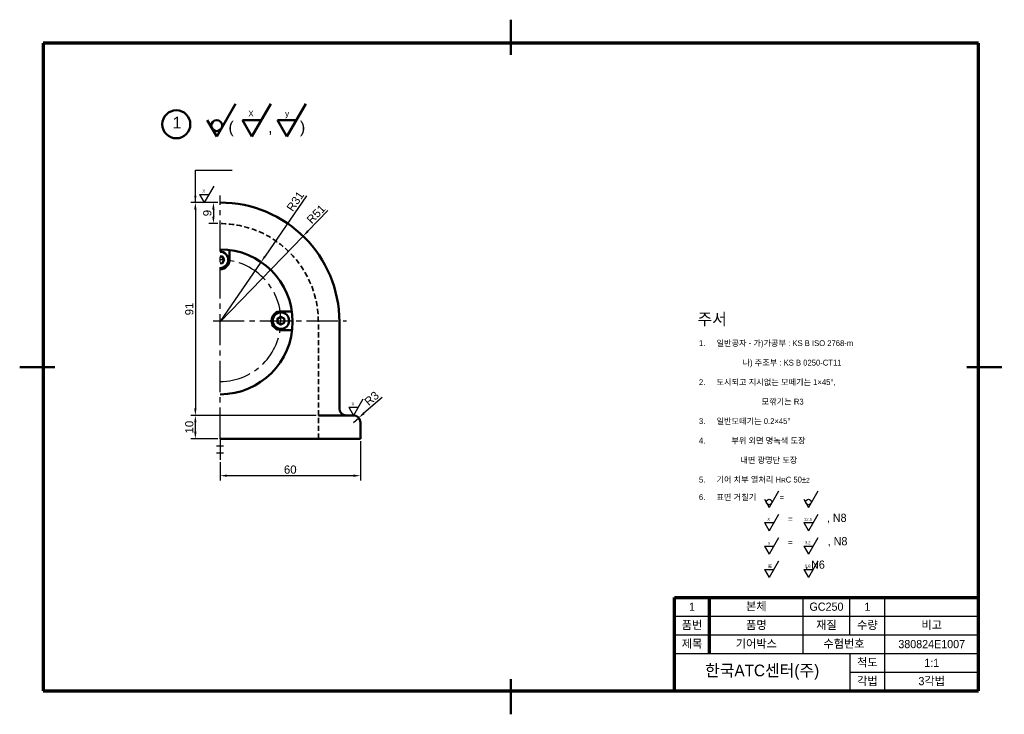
# Model space of a CAD drawing. Header units: millimetres. Extents: x 0 to 421, y 0 to 297.
import ezdxf

# ---------------------------------------------------------------- set-up
doc = ezdxf.new("R2010")
doc.units = ezdxf.units.MM
doc.header["$LTSCALE"] = 0.7
doc.linetypes.add('CENTER2', pattern=[28.575, 19.05, -3.175, 3.175, -3.175])
doc.linetypes.add('HIDDEN2', pattern=[4.7625, 3.175, -1.5875])
for name, color, linetype, lineweight in [('가는선', 1, 'Continuous', 25), ('문자', 2, 'Continuous', 25), ('숨은선', 2, 'HIDDEN2', 35), ('외형선', 3, 'Continuous', 50), ('윤곽선', 5, 'Continuous', 70), ('중심선', 1, 'CENTER2', 25), ('치수', 1, 'Continuous', 25)]:
    doc.layers.add(name, color=color, linetype=linetype, lineweight=lineweight)
doc.styles.get("Standard").update_dxf_attribs({"font": 'arial.ttf'})
doc.dimstyles.new('기계CAD', dxfattribs={"dimtxt": 3.5, "dimasz": 3, "dimexe": 2, "dimexo": 1, "dimgap": 0.8, "dimtad": 1, "dimdsep": 46, "dimtxsty": 'Standard', "dimcen": 0, "dimclrd": 1, "dimclre": 1, "dimclrt": 2, "dimadec": 0, "dimazin": 0, "dimtfac": 1, "dimtmove": 0, "dimatfit": 3, "dimfxl": 1, "dimarcsym": 0})

# ---------------------------------------------------------------- blocks, each defined once
blk = doc.blocks.new('*D2')
at = {"color": 1, "lineweight": -2, "transparency": 16777216}
for p, q in [((84.71, 218.81), (73.12, 218.81)), ((75.12, 215.81), (75.12, 130.81)), ((126.71, 127.81), (73.12, 127.81))]:
    blk.add_line(p, q, dxfattribs=at)
at = {"color": 1, "transparency": 16777216}
for points in [[(74.62, 215.81), (75.62, 215.81), (75.12, 218.81)], [(74.62, 130.81), (75.62, 130.81), (75.12, 127.81)]]:
    blk.add_solid(points, dxfattribs=at)
at = {"layer": 'Defpoints', "color": 0, "transparency": 16777216}
for p in [(85.71, 218.81), (75.12, 127.81), (127.71, 127.81)]:
    blk.add_point(p, dxfattribs=at)
at = {"color": 2, "transparency": 16777216, "insert": (72.54, 173.31), "char_height": 3.5, "attachment_point": 5, "rotation": 90}
blk.add_mtext('91', dxfattribs=at)
blk = doc.blocks.new('*D3')
at = {"color": 1, "lineweight": -2, "transparency": 16777216}
for p, q in [((74.12, 127.81), (73.12, 127.81)), ((75.12, 120.81), (75.12, 124.81)), ((84.71, 117.81), (73.12, 117.81))]:
    blk.add_line(p, q, dxfattribs=at)
at = {"color": 1, "transparency": 16777216}
for points in [[(74.62, 124.81), (75.62, 124.81), (75.12, 127.81)], [(74.62, 120.81), (75.62, 120.81), (75.12, 117.81)]]:
    blk.add_solid(points, dxfattribs=at)
at = {"layer": 'Defpoints', "color": 0, "transparency": 16777216}
for p in [(75.12, 127.81), (75.12, 127.81), (85.71, 117.81)]:
    blk.add_point(p, dxfattribs=at)
at = {"color": 2, "transparency": 16777216, "insert": (72.54, 122.81), "char_height": 3.5, "attachment_point": 5, "rotation": 90}
blk.add_mtext('10', dxfattribs=at)
blk = doc.blocks.new('*D4')
at = {"color": 1, "lineweight": -2, "transparency": 16777216}
for p, q in [((154.95, 135.48), (147.23, 128.75)), ((142.71, 124.81), (144.97, 126.78))]:
    blk.add_line(p, q, dxfattribs=at)
at = {"color": 1, "transparency": 16777216}
blk.add_solid([(146.9, 129.12), (147.56, 128.37), (144.97, 126.78)], dxfattribs=at)
at = {"layer": 'Defpoints', "color": 0, "transparency": 16777216}
for p in [(144.97, 126.78), (142.71, 124.81)]:
    blk.add_point(p, dxfattribs=at)
at = {"color": 2, "transparency": 16777216, "insert": (150.52, 135.05), "char_height": 3.5, "attachment_point": 5, "rotation": 41.0798}
blk.add_mtext('R3', dxfattribs=at)
blk = doc.blocks.new('*D5')
at = {"color": 1, "lineweight": -2, "transparency": 16777216}
for p, q in [((131.82, 215.43), (123.27, 206.6)), ((85.71, 167.81), (121.19, 204.44))]:
    blk.add_line(p, q, dxfattribs=at)
at = {"color": 1, "transparency": 16777216}
blk.add_solid([(122.91, 206.95), (123.63, 206.25), (121.19, 204.44)], dxfattribs=at)
at = {"layer": 'Defpoints', "color": 0, "transparency": 16777216}
for p in [(121.19, 204.44), (85.71, 167.81)]:
    blk.add_point(p, dxfattribs=at)
at = {"color": 2, "transparency": 16777216, "insert": (126.73, 213.89), "char_height": 3.5, "attachment_point": 5, "rotation": 45.9214}
blk.add_mtext('R51', dxfattribs=at)
blk = doc.blocks.new('*D6')
at = {"color": 1, "lineweight": -2, "transparency": 16777216}
for p, q in [((122.63, 221.71), (104.92, 195.86)), ((85.71, 167.81), (103.22, 193.38))]:
    blk.add_line(p, q, dxfattribs=at)
at = {"color": 1, "transparency": 16777216}
blk.add_solid([(104.51, 196.14), (105.33, 195.58), (103.22, 193.38)], dxfattribs=at)
at = {"layer": 'Defpoints', "color": 0, "transparency": 16777216}
for p in [(103.22, 193.38), (85.71, 167.81)]:
    blk.add_point(p, dxfattribs=at)
at = {"color": 2, "transparency": 16777216, "insert": (117.87, 219.35), "char_height": 3.5, "attachment_point": 5, "rotation": 55.5961}
blk.add_mtext('R31', dxfattribs=at)
blk = doc.blocks.new('*D7')
at = {"color": 1, "lineweight": -2, "transparency": 16777216}
for p, q in [((145.71, 116.81), (145.71, 100.03)), ((85.71, 107.81), (85.71, 100.03)), ((142.71, 102.03), (88.71, 102.03))]:
    blk.add_line(p, q, dxfattribs=at)
at = {"color": 1, "transparency": 16777216}
for points in [[(88.71, 102.53), (88.71, 101.53), (85.71, 102.03)], [(142.71, 102.53), (142.71, 101.53), (145.71, 102.03)]]:
    blk.add_solid(points, dxfattribs=at)
at = {"layer": 'Defpoints', "color": 0, "transparency": 16777216}
for p in [(145.71, 117.81), (85.71, 108.81), (85.71, 102.03)]:
    blk.add_point(p, dxfattribs=at)
at = {"color": 2, "transparency": 16777216, "insert": (115.71, 104.62), "char_height": 3.5, "attachment_point": 5}
blk.add_mtext('60', dxfattribs=at)
blk = doc.blocks.new('*D8')
at = {"color": 1, "lineweight": -2, "transparency": 16777216}
for p, q in [((84.71, 218.81), (80.84, 218.81)), ((82.84, 215.81), (82.84, 212.81)), ((84.71, 209.81), (80.84, 209.81))]:
    blk.add_line(p, q, dxfattribs=at)
at = {"color": 1, "transparency": 16777216}
for points in [[(82.34, 215.81), (83.34, 215.81), (82.84, 218.81)], [(82.34, 212.81), (83.34, 212.81), (82.84, 209.81)]]:
    blk.add_solid(points, dxfattribs=at)
at = {"layer": 'Defpoints', "color": 0, "transparency": 16777216}
for p in [(85.71, 218.81), (82.84, 209.81), (85.71, 209.81)]:
    blk.add_point(p, dxfattribs=at)
at = {"color": 2, "transparency": 16777216, "insert": (80.25, 214.31), "char_height": 3.5, "attachment_point": 5, "rotation": 90}
blk.add_mtext('9', dxfattribs=at)

msp = doc.modelspace()

# ---------------------------------------------------------------- linework, layer by layer
msp.add_line((85.708, 203.305), (85.708, 203.305))
at = {"layer": '가는선'}
for p, q in [((82.958, 225.805), (78.916, 218.805)), ((76.896, 222.305), (78.916, 218.805)), ((76.896, 222.305), (80.937, 222.305)), ((146.75, 134.805), (142.708, 127.805)), ((140.687, 131.305), (142.708, 127.805)), ((140.687, 131.305), (144.729, 131.305)), ((324.499, 95.463), (320.457, 88.463)), ((341.333, 95.463), (337.291, 88.463)), ((318.436, 91.963), (320.457, 88.463)), ((335.271, 91.963), (337.291, 88.463)), ((324.499, 85.463), (320.457, 78.463)), ((341.333, 85.463), (337.291, 78.463)), ((318.436, 81.963), (320.457, 78.463)), ((318.436, 81.963), (322.478, 81.963)), ((335.271, 81.963), (337.291, 78.463)), ((335.271, 81.963), (339.312, 81.963)), ((318.436, 71.963), (320.457, 68.463)), ((318.436, 71.963), (322.478, 71.963)), ((324.499, 75.463), (320.457, 68.463)), ((335.271, 71.963), (337.291, 68.463)), ((335.271, 71.963), (339.312, 71.963)), ((341.333, 75.463), (337.291, 68.463)), ((324.499, 65.463), (320.457, 58.463)), ((341.333, 65.463), (337.291, 58.463)), ((318.436, 61.963), (320.457, 58.463)), ((318.436, 61.963), (322.478, 61.963)), ((335.271, 61.963), (337.291, 58.463)), ((335.271, 61.963), (339.312, 61.963)), ((335, 26), (335, 50)), ((355, 34), (355, 50)), ((370, 10), (370, 50)), ((280, 42), (410, 42)), ((280, 34), (410, 34)), ((280, 26), (410, 26)), ((355, 26), (355, 10)), ((355, 18), (410, 18))]:
    msp.add_line(p, q, dxfattribs=at)
at = {"layer": '문자'}
for centre in [(320.457, 90.796), (337.291, 90.796)]:
    msp.add_circle(centre, 1.167, dxfattribs=at)
at = {"layer": '숨은선'}
msp.add_line((127.708, 117.805), (127.708, 167.805), dxfattribs=at)
msp.add_arc((85.708, 167.805), 42, 0, 90, dxfattribs=at)
at = {"layer": '외형선'}
for p, q in [((210, 282), (210, 297)), ((92.345, 261.044), (84.262, 247.044)), ((107.345, 261.044), (99.262, 247.044)), ((122.345, 261.044), (114.262, 247.044)), ((80.221, 254.044), (84.262, 247.044)), ((95.221, 254.044), (99.262, 247.044)), ((95.221, 254.044), (103.304, 254.044)), ((110.221, 254.044), (114.262, 247.044)), ((110.221, 254.044), (118.304, 254.044)), ((89.704, 194.115), (89.704, 198.547)), ((111.518, 172.301), (116.38, 172.301)), ((111.518, 164.31), (116.51, 164.31)), ((136.708, 130.805), (136.708, 167.805)), ((15, 148.5), (0, 148.5)), ((420, 148.5), (405, 148.5)), ((139.708, 127.805), (127.708, 127.805)), ((139.708, 127.805), (142.708, 127.805)), ((145.708, 124.805), (145.708, 117.805)), ((85.708, 117.805), (145.708, 117.805)), ((210, 15), (210, 0))]:
    msp.add_line(p, q, dxfattribs=at)
for points in [[(85.708, 192.833), (86.528, 192.816), (87.408, 194.271), (86.588, 195.76), (85.708, 195.778)], [(110.236, 168.305), (110.219, 169.125), (111.674, 170.005), (113.163, 169.185), (113.181, 168.305)], [(110.236, 168.305), (110.219, 167.485), (111.674, 166.605), (113.163, 167.425), (113.181, 168.305)]]:
    msp.add_lwpolyline(points, dxfattribs=at)
for centre, radius in [((66.969, 252.288), 6), ((84.262, 251.71), 2.333), ((111.708, 168.305), 3.5)]:
    msp.add_circle(centre, radius, dxfattribs=at)
for centre, radius, start, end in [((85.708, 167.805), 51, 0, 90), ((85.708, 167.805), 31, 270, 90), ((85.708, 194.305), 3.5, 270, 90), ((85.708, 194.305), 4, 270, 2.7294), ((111.708, 168.305), 4, 87.2706, 180), ((111.708, 168.305), 4, 180, 272.7294), ((139.708, 130.805), 3, 180, 270), ((142.708, 124.805), 3, 0, 90)]:
    msp.add_arc(centre, radius, start, end, dxfattribs=at)
at = {"layer": '윤곽선'}
for p, q in [((410, 287), (10, 287)), ((10, 287), (10, 10)), ((410, 10), (410, 287)), ((280, 50), (410, 50)), ((280, 10), (280, 50)), ((295, 26), (295, 50)), ((10, 10), (410, 10))]:
    msp.add_line(p, q, dxfattribs=at)
at = {"layer": '중심선'}
for p, q in [((85.708, 117.805), (85.708, 221.805)), ((82.708, 168.305), (139.706, 168.305))]:
    msp.add_line(p, q, dxfattribs=at)
msp.add_arc((85.708, 168.305), 26, 270, 90, dxfattribs=at)
at = {"layer": '치수'}
for p, q in [((84.208, 114.805), (87.208, 114.805)), ((85.708, 117.805), (85.708, 108.805)), ((84.208, 111.805), (87.208, 111.805))]:
    msp.add_line(p, q, dxfattribs=at)

# ---------------------------------------------------------------- texts
at = {"layer": '문자'}
for s, width, insert, char_height, attachment_point in [('X', 7.37876, (78.155, 224.338), 1.25, 1), ('\\pi-7.5,l12.5,t12.5;{\\fGulim|b0|i0|c129|p50;1.^I일반공자 - 가)가공부 : KS B ISO 2768-m\\P\\P\\pi0,l0,tz;                          나) 주조부 : KS B 0250-CT11\\P\\P\\pi-7.5,l12.5,t12.5;2.^I도시되고 지시없는 모떼기는 1×45°, \\P\\P\\pi0,l0,tz;                                   모깎기는 R3 \\P\\pi-7.5,l12.5,t12.5;\\P3.^I일반모떼기는 0.2×45°\\P\\P4.^I       부위 외면 명녹색 도장\\P\\P\\pi0,l0,tz;                         내면 광명단 도장\\P\\P\\pi-7.5,l12.5,t12.5;5.^I기어 치부 열처리 H\\H0.8x;R\\H1.25x;C 50±\\H0.8x;2\\P\\P\\H1.25x;6.^I표면 거칠기           =              \\P\\pi0,l0,tz;\\P\\pi-7.5,l50.635,t50.635;=^I          \\H1.4x;, N8\\P\\pi0,l0,tz;\\H0.71429x;\\P\\pi-7.5,l50.635,t50.635;=^I         \\H1.4x; , N8\\P\\pi0,l0,tz;\\H0.71429x; \\P                                      =              \\H1.4x; , N6}', 137.56461, (285.463, 159.949), 2.5, 1), ('X', 7.37876, (141.947, 133.338), 1.25, 1), ('X', 7.37876, (319.696, 83.995), 1.25, 1), ('12.5', 7.37876, (335.383, 83.995), 1.25, 1), ('y', 7.37876, (320.076, 73.995), 1.25, 1), ('3.2', 7.37876, (335.763, 73.995), 1.25, 1), ('w', 7.37876, (320.076, 63.995), 1.25, 1), ('0.8', 7.37876, (335.763, 63.995), 1.25, 1), ('{\\fGulim|b0|i0|c129|p50;1}', 15, (287.5, 46), 3.5, 5), ('{\\fGulim|b0|i0|c129|p50;본체}', 40, (315, 46), 3.5, 5), ('{\\fGulim|b0|i0|c129|p50;GC250}', 20, (345, 46), 3.5, 5), ('{\\fGulim|b0|i0|c129|p50;1}', 15, (362.5, 46), 3.5, 5), ('{\\fGulim|b0|i0|c129|p50;품번}', 15, (287.5, 38), 3.5, 5), ('{\\fGulim|b0|i0|c129|p50;품명}', 40, (315, 38), 3.5, 5), ('{\\fGulim|b0|i0|c129|p50;재질}', 20, (345, 38), 3.5, 5), ('{\\fGulim|b0|i0|c129|p50;수량}', 15, (362.5, 38), 3.5, 5), ('{\\fGulim|b0|i0|c129|p50;비고}', 40, (390, 38), 3.5, 5), ('{\\fGulim|b0|i0|c129|p50;제목}', 15, (287.5, 30), 3.5, 5), ('{\\fGulim|b0|i0|c129|p50;기어박스}', 40, (315, 30), 3.5, 5), ('{\\fGulim|b0|i0|c129|p50;수험번호}', 35, (352.5, 30), 3.5, 5), ('{\\fGulim|b0|i0|c129|p50;380824E1007}', 40, (390, 30), 3.5, 5), ('{\\fGulim|b0|i0|c129|p50;척도}', 15, (362.5, 22), 3.5, 5), ('{\\fGulim|b0|i0|c129|p50;1:1}', 40, (390, 22), 3.5, 5), ('{\\fGulim|b0|i0|c129|p50;각법}', 15, (362.5, 14), 3.5, 5), ('{\\fGulim|b0|i0|c129|p50;3각법}', 40, (390, 14), 3.5, 5)]:
    msp.add_mtext_dynamic_manual_height_columns(s, width=width, gutter_width=12.5, heights=[0], dxfattribs=dict(at, insert=insert, char_height=char_height, attachment_point=attachment_point))
at = {"layer": '외형선'}
for s, width, insert, char_height, attachment_point in [('X', 7.37876, (97.739, 258.109), 2.5, 1), ('y', 7.37876, (113.499, 258.109), 2.5, 1), ('1', 5.38347, (65.323, 255.492), 5, 1), ('\\pi-15,l20,t20;(^I ,      )   ', 39.84434, (84.262, 253.599), 5, 1), ('{\\fGulim|b0|i0|c129|p50;\\H2x;주서}', 25.3872, (289.842, 171.467), 2.5, 1), ('{\\fGulim|b0|i0|c129|p50;한국ATC센터(주)}', 75, (317.5, 18), 5, 5)]:
    msp.add_mtext_dynamic_manual_height_columns(s, width=width, gutter_width=12.5, heights=[0], dxfattribs=dict(at, insert=insert, char_height=char_height, attachment_point=attachment_point))

# ---------------------------------------------------------------- dimensions: what is measured, and where the dimension line sits
dim = msp.add_radius_dim(center=(85.708, 167.805), mpoint=(103.224, 193.382), dimstyle='기계CAD')
dim.commit()
dim.dimension.update_dxf_attribs({"geometry": '*D6', "text_midpoint": (120.002, 217.883), "dimtype": 164})
for base, p1, p2, picture, middle in [((75.125, 127.805), (85.708, 218.805), (127.708, 127.805), '*D2', (72.538, 173.305)), ((82.836, 209.805), (85.708, 218.805), (85.708, 209.805), '*D8', (80.249, 214.305)), ((75.125, 127.805), (85.708, 117.805), (75.125, 127.805), '*D3', (72.538, 122.805))]:
    dim = msp.add_linear_dim(base=base, p1=p1, p2=p2, angle=90, dimstyle='기계CAD')
    dim.commit()
    dim.dimension.update_dxf_attribs({"geometry": picture, "text_midpoint": middle})
for center, mpoint, picture, middle in [((85.708, 167.805), (121.186, 204.443), '*D5', (126.732, 213.889)), ((142.708, 124.805), (144.969, 126.776), '*D4', (150.522, 135.05))]:
    dim = msp.add_radius_dim(center=center, mpoint=mpoint, dimstyle='기계CAD')
    dim.commit()
    dim.dimension.update_dxf_attribs({"geometry": picture, "text_midpoint": middle})
dim = msp.add_linear_dim(base=(85.708, 102.032), p1=(145.708, 117.805), p2=(85.708, 108.805), dimstyle='기계CAD')
dim.commit()
dim.dimension.update_dxf_attribs({"geometry": '*D7', "text_midpoint": (115.708, 104.619)})

# ---------------------------------------------------------------- leaders
msp.add_leader([(75.125, 218.805), (75.125, 232.709), (90.857, 232.709)], dimstyle='기계CAD', override={"dimgap": 0.8, "dimtad": 0})

doc.saveas('drawing.dxf')
